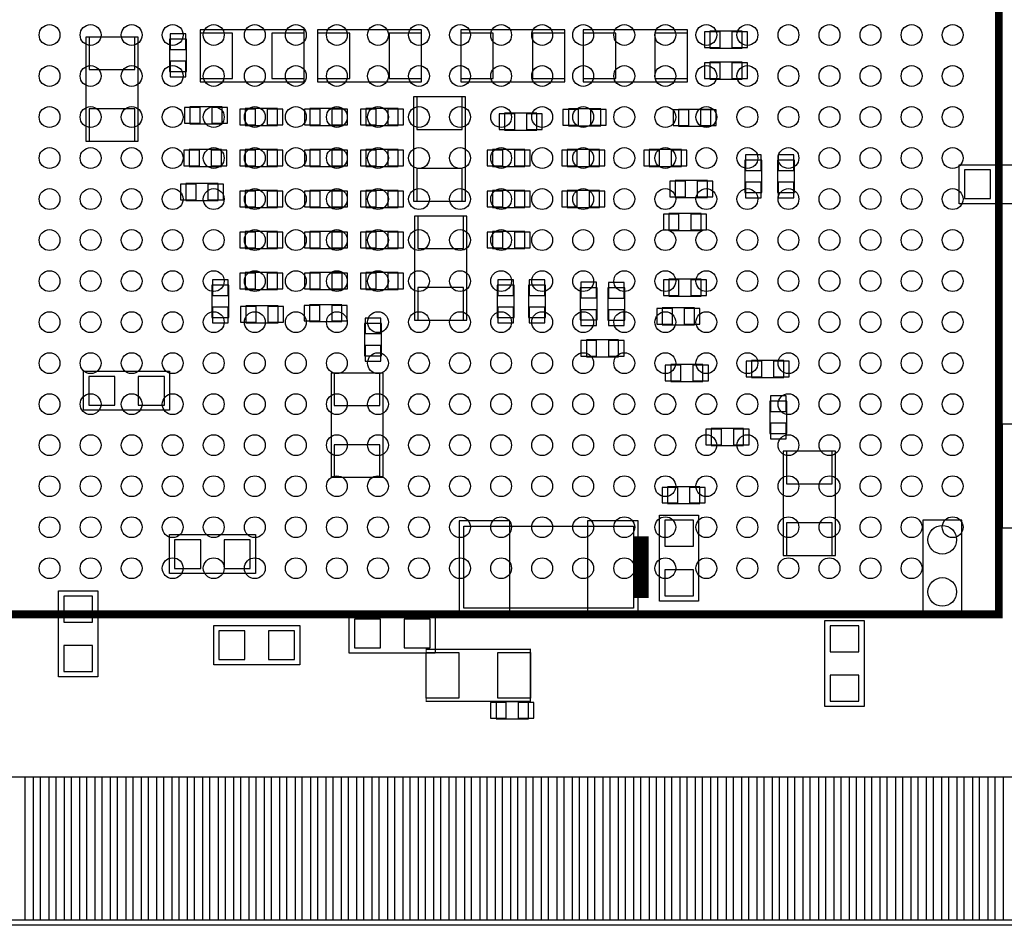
# Model space of a CAD drawing. Extents: x 7.2 to 74.8, y 33.9 to 67.
# Tile 3 of 6: x 34.8 to 54, y 34 to 51.7. Entities that reach past the tile are written whole.
import ezdxf

# ---------------------------------------------------------------- set-up
doc = ezdxf.new("R2010")
doc.units = 0
for name, color, linetype in [('BG_OUTLINE', 9, 'CONTINUOUS'), ('PG_ASSEMBLY_BOTTOM', 254, 'CONTINUOUS'), ('PG_ASSEMBLY_TOP', 13, 'CONTINUOUS'), ('PIN_BOTTOM', 211, 'CONTINUOUS'), ('PIN_TOP', 173, 'CONTINUOUS')]:
    doc.layers.add(name, color=color, linetype=linetype)

msp = doc.modelspace()

# ---------------------------------------------------------------- linework, layer by layer
at = {"layer": 'BG_OUTLINE'}
msp.add_lwpolyline([(74.799952, 55.992776, 0.414214), (72.800972, 53.993796, 0.414214), (74.799952, 51.994816), (74.799952, 33.993836), (23.949152, 33.993836), (23.949152, 37.493956, 0.414214), (23.451312, 37.994336, 0.414214), (22.950932, 37.493956), (22.950932, 33.993836), (7.200392, 33.993836), (7.200392, 51.994816, 0.414214), (9.199372, 53.993796, 0.414214), (7.200392, 55.992776), (7.199884, 66.987928), (74.799952, 66.987928)], format="xyb", close=True, dxfattribs=at)
at = {"layer": 'PG_ASSEMBLY_BOTTOM'}
for points in [[(38.328092, 50.442876), (40.360092, 50.442876), (40.360092, 51.458876), (38.328092, 51.458876), (38.328092, 50.442876)], [(42.646092, 51.458876), (40.614092, 51.458876), (40.614092, 50.442876), (42.646092, 50.442876), (42.646092, 51.458876)], [(43.408092, 50.442876), (45.440092, 50.442876), (45.440092, 51.458876), (43.408092, 51.458876), (43.408092, 50.442876)], [(45.795692, 50.442876), (47.827692, 50.442876), (47.827692, 51.458876), (45.795692, 51.458876), (45.795692, 50.442876)], [(48.891952, 51.429666), (48.262032, 51.429666), (48.262032, 51.099466), (48.891952, 51.099466), (48.891952, 51.429666)], [(36.105592, 51.316636), (36.105592, 49.284636), (37.121592, 49.284636), (37.121592, 51.316636), (36.105592, 51.316636)], [(37.732462, 51.277266), (37.732462, 50.647346), (38.062662, 50.647346), (38.062662, 51.277266), (37.732462, 51.277266)], [(48.891952, 50.823876), (48.262032, 50.823876), (48.262032, 50.493676), (48.891952, 50.493676), (48.891952, 50.823876)], [(42.487342, 50.150776), (42.487342, 48.118776), (43.503342, 48.118776), (43.503342, 50.150776), (42.487342, 50.150776)], [(38.127432, 49.627536), (38.757352, 49.627536), (38.757352, 49.957736), (38.127432, 49.957736), (38.127432, 49.627536)], [(39.83736, 49.922176), (39.20744, 49.922176), (39.20744, 49.591976), (39.83736, 49.591976), (39.83736, 49.922176)], [(40.466772, 49.591976), (41.096692, 49.591976), (41.096692, 49.922176), (40.466772, 49.922176), (40.466772, 49.591976)], [(42.189654, 49.922176), (41.559734, 49.922176), (41.559734, 49.591976), (42.189654, 49.591976), (42.189654, 49.922176)], [(45.506132, 49.586896), (46.136052, 49.586896), (46.136052, 49.917096), (45.506132, 49.917096), (45.506132, 49.586896)], [(48.282352, 49.906936), (47.652432, 49.906936), (47.652432, 49.576736), (48.282352, 49.576736), (48.282352, 49.906936)], [(44.891452, 49.833276), (44.261532, 49.833276), (44.261532, 49.503076), (44.891452, 49.503076), (44.891452, 49.833276)], [(38.114732, 48.79213), (38.744652, 48.79213), (38.744652, 49.12233), (38.114732, 49.12233), (38.114732, 48.79213)], [(39.83736, 49.12233), (39.20744, 49.12233), (39.20744, 48.79213), (39.83736, 48.79213), (39.83736, 49.12233)], [(40.466772, 48.79213), (41.096692, 48.79213), (41.096692, 49.12233), (40.466772, 49.12233), (40.466772, 48.79213)], [(42.189654, 49.12233), (41.559734, 49.12233), (41.559734, 48.79213), (42.189654, 48.79213), (42.189654, 49.12233)], [(44.026836, 48.79213), (44.656756, 48.79213), (44.656756, 49.12233), (44.026836, 49.12233), (44.026836, 48.79213)], [(45.480478, 48.79213), (46.110398, 48.79213), (46.110398, 49.12233), (45.480478, 49.12233), (45.480478, 48.79213)], [(47.080424, 48.79213), (47.710344, 48.79213), (47.710344, 49.12233), (47.080424, 49.12233), (47.080424, 48.79213)], [(48.945292, 48.913796), (48.945292, 48.283876), (49.275492, 48.283876), (49.275492, 48.913796), (48.945292, 48.913796)], [(49.580292, 48.913796), (49.580292, 48.283876), (49.910492, 48.283876), (49.910492, 48.913796), (49.580292, 48.913796)], [(38.051232, 48.128936), (38.681152, 48.128936), (38.681152, 48.459136), (38.051232, 48.459136), (38.051232, 48.128936)], [(48.218852, 48.517556), (47.588932, 48.517556), (47.588932, 48.187356), (48.218852, 48.187356), (48.218852, 48.517556)], [(39.83736, 48.32223), (39.20744, 48.32223), (39.20744, 47.99203), (39.83736, 47.99203), (39.83736, 48.32223)], [(40.466772, 47.99203), (41.096692, 47.99203), (41.096692, 48.32223), (40.466772, 48.32223), (40.466772, 47.99203)], [(42.189654, 48.32223), (41.559734, 48.32223), (41.559734, 47.99203), (42.189654, 47.99203), (42.189654, 48.32223)], [(44.026836, 47.99203), (44.656756, 47.99203), (44.656756, 48.32223), (44.026836, 48.32223), (44.026836, 47.99203)], [(45.480478, 47.99203), (46.110398, 47.99203), (46.110398, 48.32223), (45.480478, 48.32223), (45.480478, 47.99203)], [(43.526456, 45.794676), (43.526456, 47.826676), (42.510456, 47.826676), (42.510456, 45.794676), (43.526456, 45.794676)], [(48.091852, 47.877476), (47.461932, 47.877476), (47.461932, 47.547276), (48.091852, 47.547276), (48.091852, 47.877476)], [(39.83736, 47.522384), (39.20744, 47.522384), (39.20744, 47.192184), (39.83736, 47.192184), (39.83736, 47.522384)], [(40.466772, 47.192184), (41.096692, 47.192184), (41.096692, 47.522384), (40.466772, 47.522384), (40.466772, 47.192184)], [(42.189654, 47.522384), (41.559734, 47.522384), (41.559734, 47.192184), (42.189654, 47.192184), (42.189654, 47.522384)], [(44.026836, 47.192184), (44.656756, 47.192184), (44.656756, 47.522384), (44.026836, 47.522384), (44.026836, 47.192184)], [(39.83736, 46.722284), (39.20744, 46.722284), (39.20744, 46.392084), (39.83736, 46.392084), (39.83736, 46.722284)], [(40.466772, 46.392084), (41.096692, 46.392084), (41.096692, 46.722284), (40.466772, 46.722284), (40.466772, 46.392084)], [(42.189654, 46.722284), (41.559734, 46.722284), (41.559734, 46.392084), (42.189654, 46.392084), (42.189654, 46.722284)], [(38.556692, 46.475396), (38.556692, 45.845476), (38.886892, 45.845476), (38.886892, 46.475396), (38.556692, 46.475396)], [(44.449492, 45.845476), (44.449492, 46.475396), (44.119292, 46.475396), (44.119292, 45.845476), (44.449492, 45.845476)], [(45.059092, 45.845476), (45.059092, 46.475396), (44.728892, 46.475396), (44.728892, 45.845476), (45.059092, 45.845476)], [(48.091852, 46.594776), (47.461932, 46.594776), (47.461932, 46.264576), (48.091852, 46.264576), (48.091852, 46.594776)], [(45.737272, 46.428914), (45.737272, 45.798994), (46.067472, 45.798994), (46.067472, 46.428914), (45.737272, 46.428914)], [(46.278292, 46.427136), (46.278292, 45.797216), (46.608492, 45.797216), (46.608492, 46.427136), (46.278292, 46.427136)], [(39.849552, 46.074076), (39.219632, 46.074076), (39.219632, 45.743876), (39.849552, 45.743876), (39.849552, 46.074076)], [(40.464232, 45.766736), (41.094152, 45.766736), (41.094152, 46.096936), (40.464232, 46.096936), (40.464232, 45.766736)], [(47.964852, 46.035976), (47.334932, 46.035976), (47.334932, 45.705776), (47.964852, 45.705776), (47.964852, 46.035976)], [(41.862756, 45.10278), (41.862756, 45.7327), (41.532556, 45.7327), (41.532556, 45.10278), (41.862756, 45.10278)], [(45.856652, 45.080936), (46.486572, 45.080936), (46.486572, 45.411136), (45.856652, 45.411136), (45.856652, 45.080936)], [(47.500032, 44.598336), (48.129952, 44.598336), (48.129952, 44.928536), (47.500032, 44.928536), (47.500032, 44.598336)], [(49.074832, 44.677076), (49.704752, 44.677076), (49.704752, 45.007276), (49.074832, 45.007276), (49.074832, 44.677076)], [(41.896792, 42.731436), (41.896792, 44.763436), (40.880792, 44.763436), (40.880792, 42.731436), (41.896792, 42.731436)], [(49.763172, 43.584876), (49.763172, 44.214796), (49.432972, 44.214796), (49.432972, 43.584876), (49.763172, 43.584876)], [(48.292512, 43.353736), (48.922432, 43.353736), (48.922432, 43.683936), (48.292512, 43.683936), (48.292512, 43.353736)], [(50.710592, 41.207436), (50.710592, 43.239436), (49.694592, 43.239436), (49.694592, 41.207436), (50.710592, 41.207436)], [(47.43958, 42.21734), (48.0695, 42.21734), (48.0695, 42.54754), (47.43958, 42.54754), (47.43958, 42.21734)], [(52.412392, 41.893236), (52.412392, 40.115236), (53.174392, 40.115236), (53.174392, 41.893236), (52.412392, 41.893236)], [(44.096432, 38.022276), (44.726352, 38.022276), (44.726352, 38.352476), (44.096432, 38.352476), (44.096432, 38.022276)]]:
    msp.add_lwpolyline(points, dxfattribs=at)
for points in [[(54.799992, 48.065436), (53.123592, 48.065436), (53.123592, 48.827436), (54.799992, 48.827436)], [(36.05784, 44.80052), (37.73424, 44.80052), (37.73424, 44.03852), (36.05784, 44.03852)], [(48.043592, 41.994836), (48.043592, 40.318436), (47.281592, 40.318436), (47.281592, 41.994836)], [(46.773592, 40.178736), (43.471592, 40.178736), (43.471592, 41.778936), (46.773592, 41.778936)], [(39.407592, 40.851836), (37.731192, 40.851836), (37.731192, 41.613836), (39.407592, 41.613836)], [(35.5727, 38.83914), (35.5727, 40.51554), (36.3347, 40.51554), (36.3347, 38.83914)], [(42.912792, 39.302436), (41.236392, 39.302436), (41.236392, 40.064436), (42.912792, 40.064436)], [(51.269392, 39.937436), (51.269392, 38.261036), (50.507392, 38.261036), (50.507392, 39.937436)], [(38.594792, 39.838376), (40.271192, 39.838376), (40.271192, 39.076376), (38.594792, 39.076376)]]:
    msp.add_lwpolyline(points, close=True, dxfattribs=at)
for points, const_width in [([(53.961792, 43.772836), (53.961792, 41.740836), (54.977792, 41.740836), (54.977792, 43.772836), (53.961792, 43.772836)], 0.0254), ([(46.923452, 41.578276), (46.923452, 40.379396)], 0.29972)]:
    msp.add_lwpolyline(points, dxfattribs=dict(at, const_width=const_width))
at = {"layer": 'PG_ASSEMBLY_TOP'}
for points, const_width in [([(53.895498, 61.057282), (32.895286, 61.057282), (32.895286, 40.05707), (53.895498, 40.05707), (53.895498, 61.057282)], 0.1524), ([(42.734992, 39.378636), (44.766992, 39.378636), (44.766992, 38.362636), (42.734992, 38.362636), (42.734992, 39.378636)], 0.0254), ([(22.80031, 33.993836), (74.80046, 33.993836)], 0.001016)]:
    msp.add_lwpolyline(points, dxfattribs=dict(at, const_width=const_width))
at = {"layer": 'PIN_BOTTOM'}
for points in [[(36.169092, 50.681636), (37.058092, 50.681636), (37.058092, 51.316636), (36.169092, 51.316636)], [(38.049962, 51.38166), (37.745162, 51.38166), (37.745162, 51.07686), (38.049962, 51.07686)], [(38.963092, 50.506376), (38.963092, 51.395376), (38.328092, 51.395376), (38.328092, 50.506376)], [(40.360092, 50.506376), (40.360092, 51.395376), (39.725092, 51.395376), (39.725092, 50.506376)], [(40.614092, 51.395376), (40.614092, 50.506376), (41.249092, 50.506376), (41.249092, 51.395376)], [(42.011092, 51.395376), (42.011092, 50.506376), (42.646092, 50.506376), (42.646092, 51.395376)], [(44.043092, 50.506376), (44.043092, 51.395376), (43.408092, 51.395376), (43.408092, 50.506376)], [(45.440092, 50.506376), (45.440092, 51.395376), (44.805092, 51.395376), (44.805092, 50.506376)], [(46.430692, 50.506376), (46.430692, 51.395376), (45.795692, 51.395376), (45.795692, 50.506376)], [(47.827692, 50.506376), (47.827692, 51.395376), (47.192692, 51.395376), (47.192692, 50.506376)], [(48.462438, 51.112166), (48.462438, 51.416966), (48.157638, 51.416966), (48.157638, 51.112166)], [(48.996346, 51.112166), (48.996346, 51.416966), (48.691546, 51.416966), (48.691546, 51.112166)], [(38.049962, 50.847752), (37.745162, 50.847752), (37.745162, 50.542952), (38.049962, 50.542952)], [(48.462438, 50.506376), (48.462438, 50.811176), (48.157638, 50.811176), (48.157638, 50.506376)], [(48.996346, 50.506376), (48.996346, 50.811176), (48.691546, 50.811176), (48.691546, 50.506376)], [(42.550842, 49.515776), (43.439842, 49.515776), (43.439842, 50.150776), (42.550842, 50.150776)], [(36.169092, 49.284636), (37.058092, 49.284636), (37.058092, 49.919636), (36.169092, 49.919636)], [(38.023038, 49.945036), (38.023038, 49.640236), (38.327838, 49.640236), (38.327838, 49.945036)], [(38.556946, 49.945036), (38.556946, 49.640236), (38.861746, 49.640236), (38.861746, 49.945036)], [(39.407846, 49.604676), (39.407846, 49.909476), (39.103046, 49.909476), (39.103046, 49.604676)], [(39.941754, 49.604676), (39.941754, 49.909476), (39.636954, 49.909476), (39.636954, 49.604676)], [(40.362378, 49.909476), (40.362378, 49.604676), (40.667178, 49.604676), (40.667178, 49.909476)], [(40.896286, 49.909476), (40.896286, 49.604676), (41.201086, 49.604676), (41.201086, 49.909476)], [(41.76014, 49.604676), (41.76014, 49.909476), (41.45534, 49.909476), (41.45534, 49.604676)], [(42.294048, 49.604676), (42.294048, 49.909476), (41.989248, 49.909476), (41.989248, 49.604676)], [(45.401738, 49.904396), (45.401738, 49.599596), (45.706538, 49.599596), (45.706538, 49.904396)], [(45.935646, 49.904396), (45.935646, 49.599596), (46.240446, 49.599596), (46.240446, 49.904396)], [(47.852838, 49.589436), (47.852838, 49.894236), (47.548038, 49.894236), (47.548038, 49.589436)], [(48.386746, 49.589436), (48.386746, 49.894236), (48.081946, 49.894236), (48.081946, 49.589436)], [(44.461938, 49.515776), (44.461938, 49.820576), (44.157138, 49.820576), (44.157138, 49.515776)], [(44.995846, 49.515776), (44.995846, 49.820576), (44.691046, 49.820576), (44.691046, 49.515776)], [(38.010338, 49.10963), (38.010338, 48.80483), (38.315138, 48.80483), (38.315138, 49.10963)], [(38.544246, 49.10963), (38.544246, 48.80483), (38.849046, 48.80483), (38.849046, 49.10963)], [(39.407846, 48.80483), (39.407846, 49.10963), (39.103046, 49.10963), (39.103046, 48.80483)], [(39.941754, 48.80483), (39.941754, 49.10963), (39.636954, 49.10963), (39.636954, 48.80483)], [(40.362378, 49.10963), (40.362378, 48.80483), (40.667178, 48.80483), (40.667178, 49.10963)], [(40.896286, 49.10963), (40.896286, 48.80483), (41.201086, 48.80483), (41.201086, 49.10963)], [(41.76014, 48.80483), (41.76014, 49.10963), (41.45534, 49.10963), (41.45534, 48.80483)], [(42.294048, 48.80483), (42.294048, 49.10963), (41.989248, 49.10963), (41.989248, 48.80483)], [(43.922442, 49.10963), (43.922442, 48.80483), (44.227242, 48.80483), (44.227242, 49.10963)], [(44.45635, 49.10963), (44.45635, 48.80483), (44.76115, 48.80483), (44.76115, 49.10963)], [(45.376084, 49.10963), (45.376084, 48.80483), (45.680884, 48.80483), (45.680884, 49.10963)], [(45.909992, 49.10963), (45.909992, 48.80483), (46.214792, 48.80483), (46.214792, 49.10963)], [(46.97603, 49.10963), (46.97603, 48.80483), (47.28083, 48.80483), (47.28083, 49.10963)], [(47.509938, 49.10963), (47.509938, 48.80483), (47.814738, 48.80483), (47.814738, 49.10963)], [(49.262792, 49.01819), (48.957992, 49.01819), (48.957992, 48.71339), (49.262792, 48.71339)], [(49.897792, 49.01819), (49.592992, 49.01819), (49.592992, 48.71339), (49.897792, 48.71339)], [(42.550842, 48.118776), (43.439842, 48.118776), (43.439842, 48.753776), (42.550842, 48.753776)], [(53.733192, 48.167036), (53.733192, 48.725836), (53.225192, 48.725836), (53.225192, 48.167036)], [(37.946838, 48.446436), (37.946838, 48.141636), (38.251638, 48.141636), (38.251638, 48.446436)], [(38.480746, 48.446436), (38.480746, 48.141636), (38.785546, 48.141636), (38.785546, 48.446436)], [(47.789338, 48.200056), (47.789338, 48.504856), (47.484538, 48.504856), (47.484538, 48.200056)], [(48.323246, 48.200056), (48.323246, 48.504856), (48.018446, 48.504856), (48.018446, 48.200056)], [(49.262792, 48.484282), (48.957992, 48.484282), (48.957992, 48.179482), (49.262792, 48.179482)], [(49.897792, 48.484282), (49.592992, 48.484282), (49.592992, 48.179482), (49.897792, 48.179482)], [(39.407846, 48.00473), (39.407846, 48.30953), (39.103046, 48.30953), (39.103046, 48.00473)], [(39.941754, 48.00473), (39.941754, 48.30953), (39.636954, 48.30953), (39.636954, 48.00473)], [(40.362378, 48.30953), (40.362378, 48.00473), (40.667178, 48.00473), (40.667178, 48.30953)], [(40.896286, 48.30953), (40.896286, 48.00473), (41.201086, 48.00473), (41.201086, 48.30953)], [(41.76014, 48.00473), (41.76014, 48.30953), (41.45534, 48.30953), (41.45534, 48.00473)], [(42.294048, 48.00473), (42.294048, 48.30953), (41.989248, 48.30953), (41.989248, 48.00473)], [(43.922442, 48.30953), (43.922442, 48.00473), (44.227242, 48.00473), (44.227242, 48.30953)], [(44.45635, 48.30953), (44.45635, 48.00473), (44.76115, 48.00473), (44.76115, 48.30953)], [(45.376084, 48.30953), (45.376084, 48.00473), (45.680884, 48.00473), (45.680884, 48.30953)], [(45.909992, 48.30953), (45.909992, 48.00473), (46.214792, 48.00473), (46.214792, 48.30953)], [(43.462956, 47.826676), (42.573956, 47.826676), (42.573956, 47.191676), (43.462956, 47.191676)], [(47.662338, 47.559976), (47.662338, 47.864776), (47.357538, 47.864776), (47.357538, 47.559976)], [(48.196246, 47.559976), (48.196246, 47.864776), (47.891446, 47.864776), (47.891446, 47.559976)], [(39.407846, 47.204884), (39.407846, 47.509684), (39.103046, 47.509684), (39.103046, 47.204884)], [(39.941754, 47.204884), (39.941754, 47.509684), (39.636954, 47.509684), (39.636954, 47.204884)], [(40.362378, 47.509684), (40.362378, 47.204884), (40.667178, 47.204884), (40.667178, 47.509684)], [(40.896286, 47.509684), (40.896286, 47.204884), (41.201086, 47.204884), (41.201086, 47.509684)], [(41.76014, 47.204884), (41.76014, 47.509684), (41.45534, 47.509684), (41.45534, 47.204884)], [(42.294048, 47.204884), (42.294048, 47.509684), (41.989248, 47.509684), (41.989248, 47.204884)], [(43.922442, 47.509684), (43.922442, 47.204884), (44.227242, 47.204884), (44.227242, 47.509684)], [(44.45635, 47.509684), (44.45635, 47.204884), (44.76115, 47.204884), (44.76115, 47.509684)], [(39.407846, 46.404784), (39.407846, 46.709584), (39.103046, 46.709584), (39.103046, 46.404784)], [(39.941754, 46.404784), (39.941754, 46.709584), (39.636954, 46.709584), (39.636954, 46.404784)], [(40.362378, 46.709584), (40.362378, 46.404784), (40.667178, 46.404784), (40.667178, 46.709584)], [(40.896286, 46.709584), (40.896286, 46.404784), (41.201086, 46.404784), (41.201086, 46.709584)], [(41.76014, 46.404784), (41.76014, 46.709584), (41.45534, 46.709584), (41.45534, 46.404784)], [(42.294048, 46.404784), (42.294048, 46.709584), (41.989248, 46.709584), (41.989248, 46.404784)], [(38.874192, 46.57979), (38.569392, 46.57979), (38.569392, 46.27499), (38.874192, 46.27499)], [(44.131992, 46.27499), (44.436792, 46.27499), (44.436792, 46.57979), (44.131992, 46.57979)], [(44.741592, 46.27499), (45.046392, 46.27499), (45.046392, 46.57979), (44.741592, 46.57979)], [(46.054772, 46.533308), (45.749972, 46.533308), (45.749972, 46.228508), (46.054772, 46.228508)], [(46.595792, 46.53153), (46.290992, 46.53153), (46.290992, 46.22673), (46.595792, 46.22673)], [(47.662338, 46.277276), (47.662338, 46.582076), (47.357538, 46.582076), (47.357538, 46.277276)], [(48.196246, 46.277276), (48.196246, 46.582076), (47.891446, 46.582076), (47.891446, 46.277276)], [(43.462956, 46.429676), (42.573956, 46.429676), (42.573956, 45.794676), (43.462956, 45.794676)], [(39.420038, 45.756576), (39.420038, 46.061376), (39.115238, 46.061376), (39.115238, 45.756576)], [(39.953946, 45.756576), (39.953946, 46.061376), (39.649146, 46.061376), (39.649146, 45.756576)], [(40.359838, 46.084236), (40.359838, 45.779436), (40.664638, 45.779436), (40.664638, 46.084236)], [(40.893746, 46.084236), (40.893746, 45.779436), (41.198546, 45.779436), (41.198546, 46.084236)], [(38.874192, 46.045882), (38.569392, 46.045882), (38.569392, 45.741082), (38.874192, 45.741082)], [(44.131992, 45.741082), (44.436792, 45.741082), (44.436792, 46.045882), (44.131992, 46.045882)], [(44.741592, 45.741082), (45.046392, 45.741082), (45.046392, 46.045882), (44.741592, 46.045882)], [(46.054772, 45.9994), (45.749972, 45.9994), (45.749972, 45.6946), (46.054772, 45.6946)], [(46.595792, 45.997622), (46.290992, 45.997622), (46.290992, 45.692822), (46.595792, 45.692822)], [(47.535338, 45.718476), (47.535338, 46.023276), (47.230538, 46.023276), (47.230538, 45.718476)], [(48.069246, 45.718476), (48.069246, 46.023276), (47.764446, 46.023276), (47.764446, 45.718476)], [(41.545256, 45.532294), (41.850056, 45.532294), (41.850056, 45.837094), (41.545256, 45.837094)], [(41.545256, 44.998386), (41.850056, 44.998386), (41.850056, 45.303186), (41.545256, 45.303186)], [(45.752258, 45.398436), (45.752258, 45.093636), (46.057058, 45.093636), (46.057058, 45.398436)], [(46.286166, 45.398436), (46.286166, 45.093636), (46.590966, 45.093636), (46.590966, 45.398436)], [(47.395638, 44.915836), (47.395638, 44.611036), (47.700438, 44.611036), (47.700438, 44.915836)], [(47.929546, 44.915836), (47.929546, 44.611036), (48.234346, 44.611036), (48.234346, 44.915836)], [(48.970438, 44.994576), (48.970438, 44.689776), (49.275238, 44.689776), (49.275238, 44.994576)], [(49.504346, 44.994576), (49.504346, 44.689776), (49.809146, 44.689776), (49.809146, 44.994576)], [(41.833292, 44.763436), (40.944292, 44.763436), (40.944292, 44.128436), (41.833292, 44.128436)], [(36.15944, 44.69892), (36.15944, 44.14012), (36.66744, 44.14012), (36.66744, 44.69892)], [(37.12464, 44.69892), (37.12464, 44.14012), (37.63264, 44.14012), (37.63264, 44.69892)], [(49.445672, 44.01439), (49.750472, 44.01439), (49.750472, 44.31919), (49.445672, 44.31919)], [(49.445672, 43.480482), (49.750472, 43.480482), (49.750472, 43.785282), (49.445672, 43.785282)], [(48.188118, 43.671236), (48.188118, 43.366436), (48.492918, 43.366436), (48.492918, 43.671236)], [(48.722026, 43.671236), (48.722026, 43.366436), (49.026826, 43.366436), (49.026826, 43.671236)], [(41.833292, 43.366436), (40.944292, 43.366436), (40.944292, 42.731436), (41.833292, 42.731436)], [(50.647092, 43.239436), (49.758092, 43.239436), (49.758092, 42.604436), (50.647092, 42.604436)], [(47.335186, 42.53484), (47.335186, 42.23004), (47.639986, 42.23004), (47.639986, 42.53484)], [(47.869094, 42.53484), (47.869094, 42.23004), (48.173894, 42.23004), (48.173894, 42.53484)], [(44.368212, 40.077136), (44.368212, 41.880536), (43.377612, 41.880536), (43.377612, 40.077136)], [(46.867572, 40.077136), (46.867572, 41.880536), (45.876972, 41.880536), (45.876972, 40.077136)], [(47.941992, 41.893236), (47.383192, 41.893236), (47.383192, 41.385236), (47.941992, 41.385236)], [(50.647092, 41.842436), (49.758092, 41.842436), (49.758092, 41.207436), (50.647092, 41.207436)], [(38.340792, 40.953436), (38.340792, 41.512236), (37.832792, 41.512236), (37.832792, 40.953436)], [(39.305992, 40.953436), (39.305992, 41.512236), (38.797992, 41.512236), (38.797992, 40.953436)], [(47.941992, 40.928036), (47.383192, 40.928036), (47.383192, 40.420036), (47.941992, 40.420036)], [(35.6743, 39.90594), (36.2331, 39.90594), (36.2331, 40.41394), (35.6743, 40.41394)], [(41.845992, 39.404036), (41.845992, 39.962836), (41.337992, 39.962836), (41.337992, 39.404036)], [(42.811192, 39.404036), (42.811192, 39.962836), (42.303192, 39.962836), (42.303192, 39.404036)], [(38.696392, 39.736776), (38.696392, 39.177976), (39.204392, 39.177976), (39.204392, 39.736776)], [(39.661592, 39.736776), (39.661592, 39.177976), (40.169592, 39.177976), (40.169592, 39.736776)], [(51.167792, 39.835836), (50.608992, 39.835836), (50.608992, 39.327836), (51.167792, 39.327836)], [(35.6743, 38.94074), (36.2331, 38.94074), (36.2331, 39.44874), (35.6743, 39.44874)], [(51.167792, 38.870636), (50.608992, 38.870636), (50.608992, 38.362636), (51.167792, 38.362636)], [(43.992038, 38.339776), (43.992038, 38.034976), (44.296838, 38.034976), (44.296838, 38.339776)], [(44.525946, 38.339776), (44.525946, 38.034976), (44.830746, 38.034976), (44.830746, 38.339776)], [(34.621724, 34.093912), (34.621724, 36.887912), (35.078924, 36.887912), (35.078924, 34.093912)], [(35.221672, 34.093912), (35.221672, 36.887912), (35.678872, 36.887912), (35.678872, 34.093912)], [(35.821874, 34.093912), (35.821874, 36.887912), (36.279074, 36.887912), (36.279074, 34.093912)], [(36.421822, 34.093912), (36.421822, 36.887912), (36.879022, 36.887912), (36.879022, 34.093912)], [(37.02177, 34.093912), (37.02177, 36.887912), (37.47897, 36.887912), (37.47897, 34.093912)], [(37.621718, 34.093912), (37.621718, 36.887912), (38.078918, 36.887912), (38.078918, 34.093912)], [(38.221666, 34.093912), (38.221666, 36.887912), (38.678866, 36.887912), (38.678866, 34.093912)], [(38.821868, 34.093912), (38.821868, 36.887912), (39.279068, 36.887912), (39.279068, 34.093912)], [(39.421816, 34.093912), (39.421816, 36.887912), (39.879016, 36.887912), (39.879016, 34.093912)], [(40.021764, 34.093912), (40.021764, 36.887912), (40.478964, 36.887912), (40.478964, 34.093912)], [(40.621712, 34.093912), (40.621712, 36.887912), (41.078912, 36.887912), (41.078912, 34.093912)], [(41.221914, 34.093912), (41.221914, 36.887912), (41.679114, 36.887912), (41.679114, 34.093912)], [(41.821862, 34.093912), (41.821862, 36.887912), (42.279062, 36.887912), (42.279062, 34.093912)], [(42.42181, 34.093912), (42.42181, 36.887912), (42.87901, 36.887912), (42.87901, 34.093912)], [(43.021758, 34.093912), (43.021758, 36.887912), (43.478958, 36.887912), (43.478958, 34.093912)], [(43.621706, 34.093912), (43.621706, 36.887912), (44.078906, 36.887912), (44.078906, 34.093912)], [(44.221908, 34.093912), (44.221908, 36.887912), (44.679108, 36.887912), (44.679108, 34.093912)], [(44.821856, 34.093912), (44.821856, 36.887912), (45.279056, 36.887912), (45.279056, 34.093912)], [(45.421804, 34.093912), (45.421804, 36.887912), (45.879004, 36.887912), (45.879004, 34.093912)], [(46.021752, 34.093912), (46.021752, 36.887912), (46.478952, 36.887912), (46.478952, 34.093912)], [(46.6217, 34.093912), (46.6217, 36.887912), (47.0789, 36.887912), (47.0789, 34.093912)], [(47.221902, 34.093912), (47.221902, 36.887912), (47.679102, 36.887912), (47.679102, 34.093912)], [(47.82185, 34.093912), (47.82185, 36.887912), (48.27905, 36.887912), (48.27905, 34.093912)], [(48.421798, 34.093912), (48.421798, 36.887912), (48.878998, 36.887912), (48.878998, 34.093912)], [(49.021746, 34.093912), (49.021746, 36.887912), (49.478946, 36.887912), (49.478946, 34.093912)], [(49.621694, 34.093912), (49.621694, 36.887912), (50.078894, 36.887912), (50.078894, 34.093912)], [(50.221896, 34.093912), (50.221896, 36.887912), (50.679096, 36.887912), (50.679096, 34.093912)], [(50.821844, 34.093912), (50.821844, 36.887912), (51.279044, 36.887912), (51.279044, 34.093912)], [(51.421792, 34.093912), (51.421792, 36.887912), (51.878992, 36.887912), (51.878992, 34.093912)], [(52.02174, 34.093912), (52.02174, 36.887912), (52.47894, 36.887912), (52.47894, 34.093912)], [(52.621688, 34.093912), (52.621688, 36.887912), (53.078888, 36.887912), (53.078888, 34.093912)], [(53.22189, 34.093912), (53.22189, 36.887912), (53.67909, 36.887912), (53.67909, 34.093912)], [(53.821838, 34.093912), (53.821838, 36.887912), (54.279038, 36.887912), (54.279038, 34.093912)]]:
    msp.add_lwpolyline(points, close=True, dxfattribs=at)
for centre in [(52.793392, 41.512236), (52.793392, 40.496236)]:
    msp.add_circle(centre, 0.2794, dxfattribs=at)
at = {"layer": 'PIN_TOP'}
for points in [[(43.369992, 39.315136), (43.369992, 38.426136), (42.734992, 38.426136), (42.734992, 39.315136)], [(44.766992, 39.315136), (44.766992, 38.426136), (44.131992, 38.426136), (44.131992, 39.315136)], [(34.921698, 34.093912), (34.921698, 36.887912), (35.378898, 36.887912), (35.378898, 34.093912)], [(35.5219, 34.093912), (35.5219, 36.887912), (35.9791, 36.887912), (35.9791, 34.093912)], [(36.121848, 34.093912), (36.121848, 36.887912), (36.579048, 36.887912), (36.579048, 34.093912)], [(36.721796, 34.093912), (36.721796, 36.887912), (37.178996, 36.887912), (37.178996, 34.093912)], [(37.321744, 34.093912), (37.321744, 36.887912), (37.778944, 36.887912), (37.778944, 34.093912)], [(37.921692, 34.093912), (37.921692, 36.887912), (38.378892, 36.887912), (38.378892, 34.093912)], [(38.521894, 34.093912), (38.521894, 36.887912), (38.979094, 36.887912), (38.979094, 34.093912)], [(39.121842, 34.093912), (39.121842, 36.887912), (39.579042, 36.887912), (39.579042, 34.093912)], [(39.72179, 34.093912), (39.72179, 36.887912), (40.17899, 36.887912), (40.17899, 34.093912)], [(40.321738, 34.093912), (40.321738, 36.887912), (40.778938, 36.887912), (40.778938, 34.093912)], [(40.921686, 34.093912), (40.921686, 36.887912), (41.378886, 36.887912), (41.378886, 34.093912)], [(41.521888, 34.093912), (41.521888, 36.887912), (41.979088, 36.887912), (41.979088, 34.093912)], [(42.121836, 34.093912), (42.121836, 36.887912), (42.579036, 36.887912), (42.579036, 34.093912)], [(42.721784, 34.093912), (42.721784, 36.887912), (43.178984, 36.887912), (43.178984, 34.093912)], [(43.321732, 34.093912), (43.321732, 36.887912), (43.778932, 36.887912), (43.778932, 34.093912)], [(43.92168, 34.093912), (43.92168, 36.887912), (44.37888, 36.887912), (44.37888, 34.093912)], [(44.521882, 34.093912), (44.521882, 36.887912), (44.979082, 36.887912), (44.979082, 34.093912)], [(45.12183, 34.093912), (45.12183, 36.887912), (45.57903, 36.887912), (45.57903, 34.093912)], [(45.721778, 34.093912), (45.721778, 36.887912), (46.178978, 36.887912), (46.178978, 34.093912)], [(46.321726, 34.093912), (46.321726, 36.887912), (46.778926, 36.887912), (46.778926, 34.093912)], [(46.921674, 34.093912), (46.921674, 36.887912), (47.378874, 36.887912), (47.378874, 34.093912)], [(47.521876, 34.093912), (47.521876, 36.887912), (47.979076, 36.887912), (47.979076, 34.093912)], [(48.121824, 34.093912), (48.121824, 36.887912), (48.579024, 36.887912), (48.579024, 34.093912)], [(48.721772, 34.093912), (48.721772, 36.887912), (49.178972, 36.887912), (49.178972, 34.093912)], [(49.32172, 34.093912), (49.32172, 36.887912), (49.77892, 36.887912), (49.77892, 34.093912)], [(49.921668, 34.093912), (49.921668, 36.887912), (50.378868, 36.887912), (50.378868, 34.093912)], [(50.52187, 34.093912), (50.52187, 36.887912), (50.97907, 36.887912), (50.97907, 34.093912)], [(51.121818, 34.093912), (51.121818, 36.887912), (51.579018, 36.887912), (51.579018, 34.093912)], [(51.721766, 34.093912), (51.721766, 36.887912), (52.178966, 36.887912), (52.178966, 34.093912)], [(52.321714, 34.093912), (52.321714, 36.887912), (52.778914, 36.887912), (52.778914, 34.093912)], [(52.921916, 34.093912), (52.921916, 36.887912), (53.379116, 36.887912), (53.379116, 34.093912)], [(53.521864, 34.093912), (53.521864, 36.887912), (53.979064, 36.887912), (53.979064, 34.093912)]]:
    msp.add_lwpolyline(points, close=True, dxfattribs=at)
for centre in [(35.395408, 51.357276), (36.195508, 51.357276), (36.995354, 51.357276), (37.795454, 51.357276), (38.5953, 51.357276), (39.3954, 51.357276), (40.1955, 51.357276), (40.995346, 51.357276), (41.795446, 51.357276), (42.595292, 51.357276), (43.395392, 51.357276), (44.195492, 51.357276), (44.995338, 51.357276), (45.795438, 51.357276), (46.595284, 51.357276), (47.395384, 51.357276), (48.195484, 51.357276), (48.99533, 51.357276), (49.79543, 51.357276), (50.595276, 51.357276), (51.395376, 51.357276), (52.195476, 51.357276), (52.995322, 51.357276), (35.395408, 50.557176), (36.195508, 50.557176), (36.995354, 50.557176), (37.795454, 50.557176), (38.5953, 50.557176), (39.3954, 50.557176), (40.1955, 50.557176), (40.995346, 50.557176), (41.795446, 50.557176), (42.595292, 50.557176), (43.395392, 50.557176), (44.195492, 50.557176), (44.995338, 50.557176), (45.795438, 50.557176), (46.595284, 50.557176), (47.395384, 50.557176), (48.195484, 50.557176), (48.99533, 50.557176), (49.79543, 50.557176), (50.595276, 50.557176), (51.395376, 50.557176), (52.195476, 50.557176), (52.995322, 50.557176), (35.395408, 49.757076), (36.195508, 49.757076), (36.995354, 49.757076), (37.795454, 49.757076), (38.5953, 49.757076), (39.3954, 49.757076), (40.1955, 49.757076), (40.995346, 49.757076), (41.795446, 49.757076), (42.595292, 49.757076), (43.395392, 49.757076), (44.195492, 49.757076), (44.995338, 49.757076), (45.795438, 49.757076), (46.595284, 49.757076), (47.395384, 49.757076), (48.195484, 49.757076), (48.99533, 49.757076), (49.79543, 49.757076), (50.595276, 49.757076), (51.395376, 49.757076), (52.195476, 49.757076), (52.995322, 49.757076), (35.395408, 48.95723), (36.195508, 48.95723), (36.995354, 48.95723), (37.795454, 48.95723), (38.5953, 48.95723), (39.3954, 48.95723), (40.1955, 48.95723), (40.995346, 48.95723), (41.795446, 48.95723), (42.595292, 48.95723), (43.395392, 48.95723), (44.195492, 48.95723), (44.995338, 48.95723), (45.795438, 48.95723), (46.595284, 48.95723), (47.395384, 48.95723), (48.195484, 48.95723), (48.99533, 48.95723), (49.79543, 48.95723), (50.595276, 48.95723), (51.395376, 48.95723), (52.195476, 48.95723), (52.995322, 48.95723), (35.395408, 48.15713), (36.195508, 48.15713), (36.995354, 48.15713), (37.795454, 48.15713), (38.5953, 48.15713), (39.3954, 48.15713), (40.1955, 48.15713), (40.995346, 48.15713), (41.795446, 48.15713), (42.595292, 48.15713), (43.395392, 48.15713), (44.195492, 48.15713), (44.995338, 48.15713), (45.795438, 48.15713), (46.595284, 48.15713), (47.395384, 48.15713), (48.195484, 48.15713), (48.99533, 48.15713), (49.79543, 48.15713), (50.595276, 48.15713), (51.395376, 48.15713), (52.195476, 48.15713), (52.995322, 48.15713), (35.395408, 47.357284), (36.195508, 47.357284), (36.995354, 47.357284), (37.795454, 47.357284), (38.5953, 47.357284), (39.3954, 47.357284), (40.1955, 47.357284), (40.995346, 47.357284), (41.795446, 47.357284), (42.595292, 47.357284), (43.395392, 47.357284), (44.195492, 47.357284), (44.995338, 47.357284), (45.795438, 47.357284), (46.595284, 47.357284), (47.395384, 47.357284), (48.195484, 47.357284), (48.99533, 47.357284), (49.79543, 47.357284), (50.595276, 47.357284), (51.395376, 47.357284), (52.195476, 47.357284), (52.995322, 47.357284), (35.395408, 46.557184), (36.195508, 46.557184), (36.995354, 46.557184), (37.795454, 46.557184), (38.5953, 46.557184), (39.3954, 46.557184), (40.1955, 46.557184), (40.995346, 46.557184), (41.795446, 46.557184), (42.595292, 46.557184), (43.395392, 46.557184), (44.195492, 46.557184), (44.995338, 46.557184), (45.795438, 46.557184), (46.595284, 46.557184), (47.395384, 46.557184), (48.195484, 46.557184), (48.99533, 46.557184), (49.79543, 46.557184), (50.595276, 46.557184), (51.395376, 46.557184), (52.195476, 46.557184), (52.995322, 46.557184), (35.395408, 45.757084), (36.195508, 45.757084), (36.995354, 45.757084), (37.795454, 45.757084), (38.5953, 45.757084), (39.3954, 45.757084), (40.1955, 45.757084), (40.995346, 45.757084), (41.795446, 45.757084), (42.595292, 45.757084), (43.395392, 45.757084), (44.195492, 45.757084), (44.995338, 45.757084), (45.795438, 45.757084), (46.595284, 45.757084), (47.395384, 45.757084), (48.195484, 45.757084), (48.99533, 45.757084), (49.79543, 45.757084), (50.595276, 45.757084), (51.395376, 45.757084), (52.195476, 45.757084), (52.995322, 45.757084), (35.395408, 44.957238), (36.195508, 44.957238), (36.995354, 44.957238), (37.795454, 44.957238), (38.5953, 44.957238), (39.3954, 44.957238), (40.1955, 44.957238), (40.995346, 44.957238), (41.795446, 44.957238), (42.595292, 44.957238), (43.395392, 44.957238), (44.195492, 44.957238), (44.995338, 44.957238), (45.795438, 44.957238), (46.595284, 44.957238), (47.395384, 44.957238), (48.195484, 44.957238), (48.99533, 44.957238), (49.79543, 44.957238), (50.595276, 44.957238), (51.395376, 44.957238), (52.195476, 44.957238), (52.995322, 44.957238), (35.395408, 44.157138), (36.195508, 44.157138), (36.995354, 44.157138), (37.795454, 44.157138), (38.5953, 44.157138), (39.3954, 44.157138), (40.1955, 44.157138), (40.995346, 44.157138), (41.795446, 44.157138), (42.595292, 44.157138), (43.395392, 44.157138), (44.195492, 44.157138), (44.995338, 44.157138), (45.795438, 44.157138), (46.595284, 44.157138), (47.395384, 44.157138), (48.195484, 44.157138), (48.99533, 44.157138), (49.79543, 44.157138), (50.595276, 44.157138), (51.395376, 44.157138), (52.195476, 44.157138), (52.995322, 44.157138), (35.395408, 43.357292), (36.195508, 43.357292), (36.995354, 43.357292), (37.795454, 43.357292), (38.5953, 43.357292), (39.3954, 43.357292), (40.1955, 43.357292), (40.995346, 43.357292), (41.795446, 43.357292), (42.595292, 43.357292), (43.395392, 43.357292), (44.195492, 43.357292), (44.995338, 43.357292), (45.795438, 43.357292), (46.595284, 43.357292), (47.395384, 43.357292), (48.195484, 43.357292), (48.99533, 43.357292), (49.79543, 43.357292), (50.595276, 43.357292), (51.395376, 43.357292), (52.195476, 43.357292), (52.995322, 43.357292), (35.395408, 42.557192), (36.195508, 42.557192), (36.995354, 42.557192), (37.795454, 42.557192), (38.5953, 42.557192), (39.3954, 42.557192), (40.1955, 42.557192), (40.995346, 42.557192), (41.795446, 42.557192), (42.595292, 42.557192), (43.395392, 42.557192), (44.195492, 42.557192), (44.995338, 42.557192), (45.795438, 42.557192), (46.595284, 42.557192), (47.395384, 42.557192), (48.195484, 42.557192), (48.99533, 42.557192), (49.79543, 42.557192), (50.595276, 42.557192), (51.395376, 42.557192), (52.195476, 42.557192), (52.995322, 42.557192), (35.395408, 41.757092), (36.195508, 41.757092), (36.995354, 41.757092), (37.795454, 41.757092), (38.5953, 41.757092), (39.3954, 41.757092), (40.1955, 41.757092), (40.995346, 41.757092), (41.795446, 41.757092), (42.595292, 41.757092), (43.395392, 41.757092), (44.195492, 41.757092), (44.995338, 41.757092), (45.795438, 41.757092), (46.595284, 41.757092), (47.395384, 41.757092), (48.195484, 41.757092), (48.99533, 41.757092), (49.79543, 41.757092), (50.595276, 41.757092), (51.395376, 41.757092), (52.195476, 41.757092), (52.995322, 41.757092), (35.395408, 40.957246), (36.195508, 40.957246), (36.995354, 40.957246), (37.795454, 40.957246), (38.5953, 40.957246), (39.3954, 40.957246), (40.1955, 40.957246), (40.995346, 40.957246), (41.795446, 40.957246), (42.595292, 40.957246), (43.395392, 40.957246), (44.195492, 40.957246), (44.995338, 40.957246), (45.795438, 40.957246), (46.595284, 40.957246), (47.395384, 40.957246), (48.195484, 40.957246), (48.99533, 40.957246), (49.79543, 40.957246), (50.595276, 40.957246), (51.395376, 40.957246), (52.195476, 40.957246)]:
    msp.add_circle(centre, 0.2032, dxfattribs=at)

doc.saveas('drawing.dxf')
